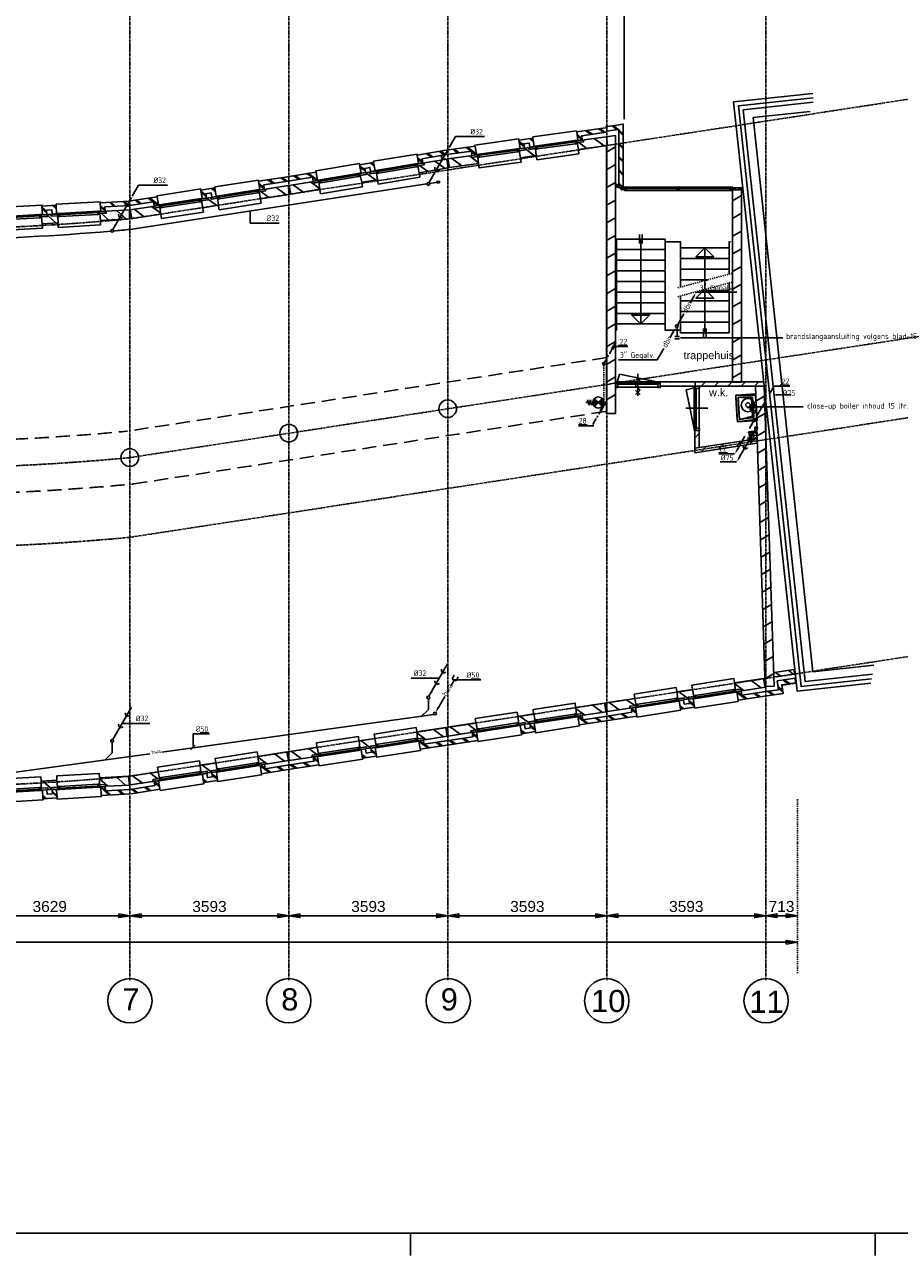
# Model space of a CAD drawing. Extents: x -257677 to 221252, y -185516 to 120782.
# Tile 56 of 171: x 23551 to 43325, y -185516 to -157690. Entities that reach past the tile are written whole.
import ezdxf
from ezdxf.enums import TextEntityAlignment as Align

# ---------------------------------------------------------------- set-up
doc = ezdxf.new("R2010")
doc.units = 0
doc.header["$LTSCALE"] = 50
for name, pattern in [('CENTER', [2, 1.25, -0.25, 0.25, -0.25]), ('DASHDOT', [1, 0.5, -0.25, 0, -0.25]), ('DASHED', [0.75, 0.5, -0.25]), ('HIDDEN', [9.525, 6.35, -3.175])]:
    doc.linetypes.add(name, pattern=pattern)
doc.layers.get('0').update_dxf_attribs({"linetype": 'CONTINUOUS'})
for name, color, linetype in [('52AF', 6, 'CONTINUOUS'), ('53---0--WATERINST', 2, 'CONTINUOUS'), ('53WA', 3, 'DASHDOT'), ('57LB', 4, 'CONTINUOUS'), ('BOUW', 1, 'CONTINUOUS'), ('BOUWTEKST', 2, 'CONTINUOUS'), ('KADER', 7, 'CONTINUOUS'), ('MAATVOERING', 1, 'CONTINUOUS'), ('STRAMIEN', 2, 'CENTER')]:
    doc.layers.add(name, color=color, linetype=linetype)
doc.styles.add('ISO25', font='ISO', dxfattribs={"width": 0.9})
doc.styles.get("Standard").update_dxf_attribs({"font": 'ARIAL.TTF'})

# ---------------------------------------------------------------- blocks, each defined once
blk = doc.blocks.new('KADERA0')
at = {"layer": 'KADER', "color": 4}
blk.add_line((25, 10), (1179, 10), dxfattribs=at)
at = {"layer": 'KADER', "color": 1}
for p, q in [((769, 0), (769, 10)), ((979, 0), (979, 10))]:
    blk.add_line(p, q, dxfattribs=at)
blk = doc.blocks.new('SM')
at = {"layer": '52AF', "color": 2, "linetype": 'Continuous'}
for p, q in [((-45, 21), (-3, 112)), ((-45, 21), (45, -21)), ((45, -21), (88, 69))]:
    blk.add_line(p, q, dxfattribs=at)
blk = doc.blocks.new('L')
at = {"layer": '57LB', "color": 1, "linetype": 'Continuous'}
blk.add_line((-53, -53), (53, 53), dxfattribs=at)
blk = doc.blocks.new('LEIDVNE')
at = {"color": 2, "linetype": 'Continuous'}
blk.add_line((-0.94, -0.54), (-8.12, -12.99), dxfattribs=at)
blk.add_circle((-0.62, 0), 0.625, dxfattribs=at)
blk.add_solid([(-7.69, -13.24), (-8.56, -12.74), (-9.38, -15.16)], dxfattribs=at)
blk = doc.blocks.new('RIOL')
at = {"layer": '52AF', "color": 1, "linetype": 'Continuous'}
for centre in [(-133, -230), (-240, -414)]:
    blk.add_arc(centre, 51.5, 157.3486, 337.3486, dxfattribs=at)
at = {"layer": '52AF', "color": 2, "linetype": 'Continuous', "xscale": 50, "yscale": 50, "zscale": 50}
blk.add_blockref('LEIDVNE', (33, 2), dxfattribs=at)
blk = doc.blocks.new('KW')
at = {"layer": '53WA', "color": 2, "linetype": 'Continuous'}
for p, q in [((214, 368), (377, 652)), ((18, 29), (113, 195)), ((-241, -419), (-77, -135)), ((-436, -757), (-341, -592))]:
    blk.add_line(p, q, dxfattribs=at)
blk.add_circle((0, 0), 31.2, dxfattribs=at)
for points in [[(356, 666), (399, 641), (440, 761)], [(-98, -122), (-55, -147), (-14, -27)]]:
    blk.add_solid(points, dxfattribs=at)
at = {"layer": '53WA', "color": 2, "linetype": 'Continuous', "style": 'ISO25', "width": 0.9}
for p in [(167, 268), (-289, -511)]:
    blk.add_text('.', height=125, rotation=60, dxfattribs=at).set_placement(p)
blk = doc.blocks.new('*X789')
at = {"color": 0}
for p, q in [((32.7, 66.9), (33.1, 66.9)), ((46.9, 66.9), (47.3, 66.9)), ((30, 60.6), (39.4, 60.6)), ((30, 60), (40, 60)), ((30, 59.4), (39.4, 59.4)), ((30.1, 61.2), (38.8, 61.2)), ((30.1, 58.8), (38.8, 58.8)), ((30.2, 61.9), (38.1, 61.9)), ((30.2, 58.1), (38.1, 58.1)), ((30.3, 62.5), (37.5, 62.5)), ((30.3, 57.5), (37.5, 57.5)), ((30.5, 63.1), (36.9, 63.1)), ((30.5, 56.9), (36.9, 56.9)), ((30.7, 63.8), (36.2, 63.8)), ((30.7, 56.2), (36.2, 56.2)), ((31, 64.4), (35.6, 64.4)), ((31, 55.6), (35.6, 55.6)), ((31.3, 65), (35, 65)), ((31.3, 55), (35, 55)), ((31.7, 65.6), (34.4, 65.6)), ((31.7, 54.4), (34.4, 54.4)), ((32.2, 66.2), (33.8, 66.2)), ((32.2, 53.8), (33.8, 53.8)), ((32.7, 53.1), (33.1, 53.1)), ((40, 60), (50, 60)), ((40.6, 60.6), (50, 60.6)), ((40.6, 59.4), (50, 59.4)), ((41.2, 61.2), (49.9, 61.2)), ((41.2, 58.8), (49.9, 58.8)), ((41.9, 61.9), (49.8, 61.9)), ((41.9, 58.1), (49.8, 58.1)), ((42.5, 62.5), (49.7, 62.5)), ((42.5, 57.5), (49.7, 57.5)), ((43.1, 63.1), (49.5, 63.1)), ((43.1, 56.9), (49.5, 56.9)), ((43.8, 63.8), (49.3, 63.8)), ((43.8, 56.2), (49.3, 56.2)), ((44.4, 64.4), (49, 64.4)), ((44.4, 55.6), (49, 55.6)), ((45, 65), (48.7, 65)), ((45, 55), (48.7, 55)), ((45.6, 65.6), (48.3, 65.6)), ((45.6, 54.4), (48.3, 54.4)), ((46.2, 66.2), (47.8, 66.2)), ((46.2, 53.8), (47.8, 53.8)), ((46.9, 53.1), (47.3, 53.1))]:
    blk.add_line(p, q, dxfattribs=at)
blk = doc.blocks.new('BSLH')
at = {"color": 2, "linetype": 'Continuous'}
for p, q in [((1.77, -1.77), (-1.77, 1.77)), ((-1.77, -1.77), (1.77, 1.77)), ((2.51, 0.02), (3.03, 1.25)), ((3.03, 1.25), (3.57, -1.16)), ((3.57, -1.16), (4.22, 1.25)), ((4.22, 1.25), (4.71, -1.16)), ((4.71, -1.16), (5.01, 0.04)), ((5.01, 0.04), (5.69, 0.04))]:
    blk.add_line(p, q, dxfattribs=at)
for start, end in [(135, 225), (45, 135), (315, 45), (225, 315)]:
    blk.add_arc((0, 0), 2.5, start, end, dxfattribs=at)
at = {"color": 2, "linetype": 'Continuous', "xscale": 0.25, "yscale": 0.25, "zscale": 0.25}
blk.add_blockref('*X789', (-10, -15), dxfattribs=at)
blk = doc.blocks.new('MAATW1')
at = {"layer": 'KADER', "color": 1, "linetype": 'Continuous'}
for p, q in [((-3, 0), (348, 0)), ((334, 22), (134, 22))]:
    blk.add_line(p, q, dxfattribs=at)
at = {"layer": 'KADER', "color": 2, "linetype": 'Continuous', "style": 'ISO25', "width": 0.9}
blk.add_text('22', height=125, dxfattribs=at).set_placement((169, 50))
blk = doc.blocks.new('DBR', base_point=(29632, 10127))
at = {"layer": '53WA', "color": 2, "linetype": 'Continuous'}
for p, q in [((30005, 10776), (29933, 10651)), ((29791, 10405), (29646, 10154)), ((29551, 9992), (29479, 9866)), ((29337, 9621), (29192, 9370))]:
    blk.add_line(p, q, dxfattribs=at)
blk.add_circle((29632, 10127), 31.2, dxfattribs=at)
for points in [[(29982, 10790), (30026, 10765), (30067, 10886)], [(29528, 10006), (29571, 9981), (29612, 10102)]]:
    blk.add_solid(points, dxfattribs=at)
at = {"layer": '53WA', "color": 1, "linetype": 'Continuous', "style": 'ISO25', "width": 0.9}
for p in [(29853, 10416), (29398, 9632)]:
    blk.add_text('dbr', height=125, rotation=60, dxfattribs=at).set_placement(p)
blk = doc.blocks.new('MAATW')
at = {"layer": '53WA', "color": 1, "linetype": 'Continuous'}
for p, q in [((-160, 22), (-354, 22)), ((-354, 0), (-3, 0))]:
    blk.add_line(p, q, dxfattribs=at)
at = {"layer": '53WA', "color": 2, "linetype": 'Continuous', "style": 'ISO25', "width": 0.9}
blk.add_text('22', height=125, dxfattribs=at).set_placement((-349, 50))
blk = doc.blocks.new('RIOL2')
at = {"layer": '52AF', "color": 2, "linetype": 'Continuous'}
blk.add_line((436, 757), (15, 28), dxfattribs=at)
blk.add_circle((0, 0), 31.2, dxfattribs=at)
at = {"layer": '52AF', "color": 1}
for centre in [(354, 615), (204, 356)]:
    blk.add_arc(centre, 58.9, 160.1692, 319.8308, dxfattribs=at)
at = {"layer": '52AF', "color": 2, "linetype": 'Continuous'}
blk.add_solid([(98, 122), (55, 147), (14, 27)], dxfattribs=at)
blk = doc.blocks.new('13292', base_point=(28250, 32000))
at = {"layer": 'BOUW', "linetype": 'Continuous'}
for p, q in [((28650, 32000), (28250, 32000)), ((28400, 32050), (28300, 31950)), ((28500, 31950), (28400, 32050)), ((28600, 32050), (28500, 31950)), ((28700, 32050), (28600, 31950))]:
    blk.add_line(p, q, dxfattribs=at)
blk.add_lwpolyline([(28600, 32050), (28700, 31950)], dxfattribs=at)
blk = doc.blocks.new('13203', base_point=(6000, 4000))
at = {"layer": 'BOUW', "linetype": 'Continuous'}
for p, q in [((6500, 3750), (6500, 4250)), ((6000, 4050), (7000, 4050)), ((6000, 3950), (6000, 4050)), ((7000, 3950), (6000, 3950)), ((6050, 4015), (6950, 4015)), ((6950, 4015), (6965, 4015)), ((6950, 3940), (6950, 4015)), ((7000, 3940), (6950, 3940)), ((6965, 4060), (7000, 4060)), ((6965, 4015), (6965, 4060)), ((7000, 4060), (7000, 4050)), ((7000, 4050), (7000, 3950)), ((7000, 3950), (7000, 3940))]:
    blk.add_line(p, q, dxfattribs=at)
for points in [[(6035, 4060), (6915, 4240), (6965, 4060)], [(6500, 3750), (6500, 4250)], [(6000, 3950), (6000, 3940), (6050, 3940), (6050, 4015), (6035, 4015), (6035, 4060), (6000, 4060), (6000, 4050)], [(6035, 4060), (6965, 4060)], [(6050, 3950), (6050, 4050)], [(6050, 3950), (6050, 4050)], [(6950, 3950), (6950, 4050)], [(6950, 3950), (6950, 4050)]]:
    blk.add_lwpolyline(points, dxfattribs=at)
blk.add_lwpolyline([(6000, 3950), (6000, 4050), (7000, 4050), (7000, 3950)], close=True, dxfattribs=at)
blk = doc.blocks.new('3', base_point=(6000, 4000))
at = {"layer": 'BOUW', "linetype": 'Continuous'}
for p, q in [((6040, 3980), (6060, 3980)), ((6060, 3940), (6040, 3940)), ((6060, 3980), (6060, 3940))]:
    blk.add_line(p, q, dxfattribs=at)
for points in [[(6000, 4010), (6060, 4010), (6060, 4000), (6040, 4000), (6040, 3940), (6020, 3940), (6020, 4000), (6000, 4000), (6000, 4010)], [(6020, 3940), (6000, 3940), (6000, 3980), (6020, 3980)]]:
    blk.add_lwpolyline(points, dxfattribs=at)
blk = doc.blocks.new('1', base_point=(8500, 9850))
at = {"layer": 'BOUW', "linetype": 'Continuous'}
for p, q in [((8510, 9850), (8515, 10050)), ((8515, 10050), (9177.5, 10050)), ((9177.5, 10050), (9182.5, 9890)), ((10132.5, 9890), (10137.5, 10050)), ((10137.5, 10050), (10497.5, 10050)), ((10497.5, 10150), (11457.5, 10150)), ((10497.5, 10060), (10497.5, 10150)), ((10497.5, 10050), (10502.5, 9890)), ((11457.5, 10150), (11457.5, 10060)), ((11848, 9850), (12048, 10050)), ((9027.5, 9850), (8510, 9850)), ((8980, 9650), (9158, 9828)), ((9037.5, 9890), (9027.5, 9850)), ((9182.5, 9890), (9037.5, 9890)), ((9224.5, 9838), (10090.5, 9838)), ((10277.5, 9890), (10132.5, 9890)), ((10287.5, 9850), (10277.5, 9890)), ((10347.5, 9850), (10287.5, 9850)), ((10357.5, 9890), (10347.5, 9850)), ((10502.5, 9890), (10357.5, 9890)), ((12015, 9650), (12115, 9750)), ((10428, 9650), (10477, 9699)), ((10477, 9640), (10477, 9625)), ((10477, 9625), (11477, 9625)), ((11477, 9625), (11477, 9640))]:
    blk.add_line(p, q, dxfattribs=at)
for points in [[(8598, 9850), (8798, 10050)], [(8998, 9850), (9178, 10031)], [(9177.5, 10060), (9177.5, 10150), (10137.5, 10150), (10137.5, 10060)], [(10282, 9874), (10458, 10050)], [(11607.5, 9850), (11597.5, 9890), (11452.5, 9890), (11457.5, 10050), (12120, 10050), (12125, 9850), (11607.5, 9850)], [(11488, 9890), (11648, 10050)], [(8500, 9650), (9158, 9650), (9158, 9845), (9058, 9845), (9058, 9750), (8500, 9750)], [(8650, 9650), (8750, 9750)], [(8680, 9650), (8780, 9750)], [(8950, 9650), (9050, 9750)], [(9047.5, 9850), (9047.5, 9890), (9182.5, 9890), (9182.5, 9850), (9047.5, 9850)], [(9145, 9845), (9058, 9758)], [(9164.5, 9838), (9224.5, 9838), (9224.5, 9848), (9204.5, 9848), (9204.5, 9908), (9184.5, 9908), (9184.5, 9848), (9164.5, 9848), (9164.5, 9838)], [(9204.5, 9868), (9224.5, 9868), (9224.5, 9908), (9204.5, 9908)], [(9224.5, 9908), (10090.5, 9908)], [(9224.5, 9868), (10090.5, 9868)], [(10110.5, 9868), (10090.5, 9868), (10090.5, 9908), (10110.5, 9908)], [(10150.5, 9838), (10090.5, 9838), (10090.5, 9848), (10110.5, 9848), (10110.5, 9908), (10130.5, 9908), (10130.5, 9848), (10150.5, 9848), (10150.5, 9838)], [(10132.5, 9850), (10132.5, 9890), (10267.5, 9890), (10267.5, 9850), (10132.5, 9850)], [(10157.5, 9845), (10257.5, 9845), (10257.5, 9750), (10377.5, 9750), (10377.5, 9845), (10477.5, 9845), (10477.5, 9650), (10157.5, 9650), (10157.5, 9845)], [(10158, 9710), (10257, 9809)], [(10158, 9680), (10257, 9779)], [(10367.5, 9850), (10367.5, 9890), (10502.5, 9890), (10502.5, 9850), (10367.5, 9850)], [(10544.5, 9838), (10484.5, 9838), (10484.5, 9848), (10504.5, 9848), (10504.5, 9908), (10524.5, 9908), (10524.5, 9848), (10544.5, 9848), (10544.5, 9838)], [(10524.5, 9908), (10544.5, 9908), (10544.5, 9868), (10524.5, 9868)], [(10544.5, 9908), (11410.5, 9908)], [(10544.5, 9868), (11410.5, 9868)], [(10544.5, 9838), (11410.5, 9838)], [(11430.5, 9868), (11410.5, 9868), (11410.5, 9908), (11430.5, 9908)], [(11470.5, 9838), (11410.5, 9838), (11410.5, 9848), (11430.5, 9848), (11430.5, 9908), (11450.5, 9908), (11450.5, 9848), (11470.5, 9848), (11470.5, 9838)], [(11452.5, 9850), (11452.5, 9890), (11587.5, 9890), (11587.5, 9850), (11452.5, 9850)], [(12135, 9650), (11477, 9650), (11477, 9845), (11577, 9845), (11577, 9750), (12135, 9750)], [(11477, 9742), (11577, 9842)], [(11477, 9712), (11577, 9812)], [(11685, 9650), (11785, 9750)], [(11715, 9650), (11815, 9750)], [(11985, 9650), (12085, 9750)], [(9158, 9640), (9158, 9625), (10158, 9625), (10158, 9640)], [(10398, 9650), (10477, 9729)]]:
    blk.add_lwpolyline(points, dxfattribs=at)
blk = doc.blocks.new('17410', base_point=(20350, 27300))
at = {"layer": 'BOUW', "linetype": 'Continuous'}
for points, elevation in [([(20350, 26850), (20350, 27300), (20950, 27300), (20950, 26850)], 650), ([(20350, 26850), (20350, 27300), (20950, 27300), (20950, 26850)], 650), ([(20450, 27200), (20850, 27200), (20900, 26900), (20400, 26900)], 850)]:
    blk.add_lwpolyline(points, close=True, dxfattribs=dict(at, elevation=elevation))
for points, elevation in [([(20350, 26900), (20375, 27300), (20925, 27300), (20950, 26900)], 650), ([(20421, 27225), (20400, 26950)], 850), ([(20425, 27225), (20875, 27225)], 850), ([(20645, 27200), (20595, 27150)], 850), ([(20600, 27200), (20700, 27200)], 850), ([(20600, 27200), (20700, 27200)], 850), ([(20650, 27200), (20600, 27150)], 850), ([(20645, 27250), (20645, 27150)], 850), ([(20645, 27200), (20695, 27150)], 850), ([(20650, 27250), (20650, 27100)], 850), ([(20650, 27250), (20650, 27125)], 850), ([(20650, 27200), (20700, 27150)], 850), ([(20879, 27225), (20900, 26950)], 850), ([(20900, 26850), (20400, 26850)], 650), ([(20450, 26900), (20850, 26900)], 850)]:
    blk.add_lwpolyline(points, dxfattribs=dict(at, elevation=elevation))
for centre, start, end in [((20400, 26900, 650), 180, 270), ((20450, 26950, 850), 180, 270), ((20850, 26950, 850), 270, 0), ((20900, 26900, 650), 270, 0)]:
    blk.add_arc(centre, 50, start, end, dxfattribs=at)
blk = doc.blocks.new('C176')
at = {"color": 3, "linetype": 'Continuous'}
for p, q in [((-2.89, -5), (-0.44, -0.76)), ((-5.57, -9.65), (-3.99, -6.91)), ((-3.69, -6.39), (-3.29, -5.7))]:
    blk.add_line(p, q, dxfattribs=at)
at = {"linetype": 'Continuous'}
for q in [(-2.25, -3.3), (-1.73, -3.6)]:
    blk.add_line((-0.25, -0.43), q, dxfattribs=at)
at = {"color": 3, "linetype": 'Continuous'}
blk.add_circle((0, 0), 0.5, dxfattribs=at)
at = {"linetype": 'Continuous'}
blk.add_solid([(-1.73, -3.6), (-0.25, -0.43), (-2.25, -3.3)], dxfattribs=at)
blk = doc.blocks.new('C175')
at = {"color": 3, "linetype": 'Continuous'}
for p, q in [((2.59, 4.49), (5.54, 9.6)), ((0.25, 0.43), (1.34, 2.31)), ((1.77, 3.06), (2.17, 3.76))]:
    blk.add_line(p, q, dxfattribs=at)
at = {"linetype": 'Continuous'}
for p, q in [((5.54, 9.6), (3.54, 6.73)), ((4.06, 6.43), (3.54, 6.73)), ((5.54, 9.6), (4.06, 6.43))]:
    blk.add_line(p, q, dxfattribs=at)
at = {"color": 3, "linetype": 'Continuous'}
blk.add_circle((0, 0), 0.5, dxfattribs=at)
at = {"linetype": 'Continuous'}
blk.add_solid([(4.06, 6.43), (5.54, 9.6), (3.54, 6.73)], dxfattribs=at)

msp = doc.modelspace()

# ---------------------------------------------------------------- linework, layer by layer
at = {"layer": '52AF', "color": 1, "linetype": 'Continuous'}
for p, q in [((33150.86518, -160468.40153), (33293.53778, -160222.59144)), ((33293.53778, -160222.59144), (33943.5067, -160222.59144)), ((25985.19517, -161566.76303), (26127.86777, -161320.95294)), ((26127.86777, -161320.95294), (26777.83669, -161320.95294)), ((28649.12078, -162178.83863), (28649.12078, -161926.28757)), ((28649.12078, -162178.83863), (29302.12213, -162178.83863)), ((40524.41947, -166059.98863), (40875.33238, -166059.98863)), ((39275.97892, -167572.47648), (39644.73486, -167572.47648)), ((32288.62567, -172464.31862), (32919.07938, -172464.31862)), ((33269.18121, -172507.08775), (33860.97501, -172507.08775)), ((33846.86992, -172485.45413), (33646.86992, -172485.45413)), ((25750.46191, -173487.45478), (26380.91561, -173487.45478)), ((27357.19081, -173726.67389), (27731.89443, -173726.67389)), ((27357.19081, -173726.67389), (27357.19081, -174038.24699)), ((27717.78933, -173705.04027), (27517.78933, -173705.04027))]:
    msp.add_line(p, q, dxfattribs=at)
at = {"layer": '52AF'}
for p, q in [((32644.48305, -161290.20425), (25932.8648, -162321.49631)), ((32896.10729, -161251.54024), (32702.84346, -161281.23672))]:
    msp.add_line(p, q, dxfattribs=at)
at = {"layer": '52AF', "color": 2}
for p, q in [((32928.67471, -161226.30127), (32861.67278, -161236.59664)), ((32932.33694, -161266.208), (32866.85946, -161276.26912))]:
    msp.add_line(p, q, dxfattribs=at)
at = {"layer": '52AF', "color": 2, "linetype": 'Continuous'}
for p, q in [((32928.67471, -161226.30127), (32932.33694, -161266.208)), ((38302.1648, -164541.00654), (38302.1648, -164741.00654)), ((38252.1648, -164741.00654), (38352.1648, -164741.00654)), ((38252.1648, -164791.00654), (38352.1648, -164791.00654)), ((33263.31353, -172508.64764), (33190.78798, -172634.26557)), ((33049.1202, -172879.64136), (32903.93853, -173131.1034))]:
    msp.add_line(p, q, dxfattribs=at)
at = {"layer": '52AF', "linetype": 'Continuous'}
for p, q in [((32677.53391, -172929.68788), (32677.53391, -173170.73707)), ((32677.53391, -173170.73707), (32507.09419, -173339.4715)), ((25530.83976, -174151.82653), (25360.40003, -174320.56096)), ((25530.83976, -173910.77735), (25530.83976, -174151.82653))]:
    msp.add_line(p, q, dxfattribs=at)
at = {"layer": '52AF', "color": 6, "linetype": 'Continuous'}
for p, q in [((32804.26331, -173287.26881), (26654.84858, -174135.46395)), ((26378.21497, -174173.62031), (23352.1648, -174591.00654))]:
    msp.add_line(p, q, dxfattribs=at)
at = {"layer": '52AF', "color": 2, "linetype": 'Continuous'}
for centre, radius in [((39902.1648, -166291.00654), 150), ((39902.1648, -166291.00654), 50), ((40038.0414, -166441.00654), 37.5), ((32827.1648, -173266.00654), 31.25)]:
    msp.add_circle(centre, radius, dxfattribs=at)
at = {"layer": '52AF'}
for start, end in [(267.42892775, 274.898019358), (274.960994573, 275.337195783)]:
    msp.add_arc((20618.31918, -105433.9856), 57135.21917, start, end, dxfattribs=at)
at = {"layer": '52AF', "color": 2, "linetype": 'Continuous'}
msp.add_solid([(32925.58916, -173143.6034), (32882.28789, -173118.6034), (32841.43853, -173239.35657)], dxfattribs=at)
at = {"layer": '53WA', "color": 1, "linetype": 'Continuous'}
for p, q in [((39652.1648, -163741.00654), (38727.1648, -163741.00654)), ((38378.23528, -164768.2054), (40691.88142, -164768.2054)), ((37852.1648, -165266.00654), (36977.1648, -165266.00654)), ((40010.87247, -166334.973), (41146.87867, -166334.973)), ((36070.49228, -166761.24979), (36421.40519, -166761.24979)), ((36264.55586, -166739.61617), (36070.50354, -166739.61617))]:
    msp.add_line(p, q, dxfattribs=at)
at = {"layer": '53WA'}
msp.add_line((36643.98011, -165395.47146), (36643.98011, -166223.0915), dxfattribs=at)
at = {"layer": 'BOUW', "linetype": 'Continuous'}
for p, q in [((36697.1648, -160224.26549), (36907.1648, -160194.26549)), ((36907.1648, -160194.26549), (36907.1648, -166483.98011)), ((36703.97566, -160573.74144), (36907.1648, -160456.43014)), ((36707.1648, -166483.98011), (36707.1648, -160400.26549)), ((36703.97566, -160973.74144), (36907.1648, -160856.43014)), ((36703.97566, -161373.74144), (36907.1648, -161256.43014)), ((36703.97566, -161773.74144), (36907.1648, -161656.43014)), ((37149.1648, -161398.26549), (38294.1648, -161398.26549)), ((39553.97566, -161673.74144), (39757.1648, -161556.43014)), ((36703.97566, -162173.74144), (36907.1648, -162056.43014)), ((39553.97566, -162073.74144), (39757.1648, -161956.43014)), ((36703.97566, -162573.74144), (36907.1648, -162456.43014)), ((39553.97566, -162473.74144), (39757.1648, -162356.43014)), ((39553.97566, -162873.74144), (39757.1648, -162756.43014)), ((36703.97566, -162973.74144), (36907.1648, -162856.43014)), ((36703.97566, -163373.74144), (36907.1648, -163256.43014)), ((39553.97566, -163273.74144), (39757.1648, -163156.43014)), ((39553.97566, -163673.74144), (39757.1648, -163556.43014)), ((36703.97566, -163773.74144), (36907.1648, -163656.43014)), ((36703.97566, -164173.74144), (36907.1648, -164056.43014)), ((39553.97566, -164073.74144), (39757.1648, -163956.43014)), ((39553.97566, -164473.74144), (39757.1648, -164356.43014)), ((36703.97566, -164573.74144), (36907.1648, -164456.43014)), ((36703.97566, -164973.74144), (36907.1648, -164856.43014)), ((39553.97566, -164873.74144), (39757.1648, -164756.43014)), ((36703.97566, -165373.74144), (36907.1648, -165256.43014)), ((39553.97566, -165273.74144), (39757.1648, -165156.43014)), ((39553.97566, -165673.74144), (39757.1648, -165556.43014)), ((36703.97566, -165773.74144), (36907.1648, -165656.43014)), ((36703.97566, -166173.74144), (36907.1648, -166056.43014)), ((40084.41151, -166198.43427), (40277.56151, -166086.91906)), ((36907.1648, -166483.98011), (36707.1648, -166483.98011)), ((40097.04627, -166591.13959), (40290.39401, -166479.51022)), ((38797.1648, -166864.26549), (38698.1648, -166864.26549)), ((38698.1648, -166864.26549), (38698.1648, -167267.401)), ((38797.1648, -167252.26549), (38797.1648, -166864.26549)), ((40109.68102, -166983.84491), (40303.22651, -166872.10137)), ((40104.88554, -167052.33598), (38698.1648, -167267.401)), ((38698.1648, -167369.7453), (40107.53243, -167153.08489)), ((40122.31578, -167376.55023), (40316.059, -167264.69253)), ((40134.95054, -167769.25554), (40328.8915, -167657.28368)), ((40147.5853, -168161.96086), (40341.724, -168049.87483)), ((40160.22006, -168554.66618), (40354.55649, -168442.46599)), ((40172.85482, -168947.3715), (40367.38899, -168835.05714)), ((40185.48958, -169340.07682), (40380.22149, -169227.6483)), ((40198.12433, -169732.78214), (40393.05399, -169620.23945)), ((40210.75909, -170125.48746), (40405.88648, -170012.83061)), ((40223.39385, -170518.19278), (40418.71898, -170405.42176)), ((40236.02861, -170910.89809), (40431.55148, -170798.01291)), ((40248.66337, -171303.60341), (40444.38397, -171190.60407)), ((40261.29813, -171696.30873), (40457.21647, -171583.19522)), ((40273.93289, -172089.01405), (40470.04897, -171975.78638)), ((40286.56764, -172481.71937), (40482.88146, -172368.37753))]:
    msp.add_line(p, q, dxfattribs=at)
at = {"layer": 'BOUW'}
for p, q in [((38707.77689, -165764.26549), (36902.1648, -165764.26549)), ((38707.77689, -165864.26549), (37902.1648, -165864.26549)), ((38698.1648, -167267.401), (38698.1648, -167369.7453))]:
    msp.add_line(p, q, dxfattribs=at)
at = {"layer": 'BOUW', "linetype": 'Continuous'}
for points in [[(3947.1648, -159306.26549), (3947.1648, -151651.26549), (37101.1648, -151651.26549), (37106.1648, -159831.36549)], [(42678.7648, -172582.26549), (41014.8648, -172761.86549), (39576.6648, -159438.76549), (41366.2648, -159245.66549)], [(42694.3648, -172479.96549), (41103.5648, -172651.66549), (39686.7648, -159527.46549), (41376.9648, -159345.06549)], [(42719.7648, -172376.26549), (41192.2648, -172541.56549), (39796.9648, -159616.16549), (41375.1648, -159444.26549)], [(40017.2648, -159793.56549), (41309.7648, -159654.06549)], [(36679.1648, -160000.26549), (37082.1648, -159940.26549), (37082.1648, -161380.26549), (36982.1648, -161380.26549), (36982.1648, -160058.26549), (36695.1648, -160099.26549)], [(36832.1648, -159978.26549), (36940.1648, -160064.26549)], [(36861.1648, -159973.26549), (36969.1648, -160059.26549)], [(42743.7648, -172174.26549), (41369.6648, -172321.16549), (40017.2648, -159793.56549)], [(36697.1648, -160224.26549), (36907.1648, -160194.26549), (36907.1648, -166483.98011), (36707.1648, -166483.98011), (36707.1648, -160400.26549)], [(36982.1648, -160069.26549), (37082.1648, -160169.26549)], [(36982.1648, -160099.26549), (37082.1648, -160199.26549)], [(36982.1648, -160369.26549), (37082.1648, -160469.26549)], [(36982.1648, -160399.26549), (37082.1648, -160499.26549)], [(36982.1648, -160669.26549), (37082.1648, -160769.26549)], [(36982.1648, -160699.26549), (37082.1648, -160799.26549)], [(36982.1648, -160969.26549), (37082.1648, -161069.26549)], [(36982.1648, -160999.26549), (37082.1648, -161099.26549)], [(36982.1648, -161269.26549), (37082.1648, -161369.26549)], [(36982.1648, -161299.26549), (37063.1648, -161380.26549)], [(36983.1648, -161364.26549), (36983.1648, -161379.26549), (37089.1648, -161378.26549)], [(37032.1648, -161380.26549), (37107.1648, -161380.26549), (37107.1648, -161420.26549), (37032.1648, -161420.26549), (37032.1648, -161380.26549)], [(37032.1648, -161380.26549), (37107.1648, -161380.26549), (37107.1648, -161420.26549), (37032.1648, -161420.26549), (37032.1648, -161380.26549)], [(37089.1648, -161368.26549), (37149.1648, -161368.26549), (37149.1648, -161378.26549), (37129.1648, -161378.26549), (37129.1648, -161438.26549), (37109.1648, -161438.26549), (37109.1648, -161378.26549), (37089.1648, -161378.26549), (37089.1648, -161368.26549)], [(37089.1648, -161368.26549), (37149.1648, -161368.26549), (37149.1648, -161378.26549), (37129.1648, -161378.26549), (37129.1648, -161438.26549), (37109.1648, -161438.26549), (37109.1648, -161378.26549), (37089.1648, -161378.26549), (37089.1648, -161368.26549)], [(37149.1648, -161368.26549), (38294.1648, -161368.26549)], [(37149.1648, -161368.26549), (38294.1648, -161368.26549)], [(38354.1648, -161368.26549), (39499.1648, -161368.26549)], [(38354.1648, -161368.26549), (39499.1648, -161368.26549)], [(39499.1648, -161368.26549), (39559.1648, -161368.26549), (39559.1648, -161378.26549), (39539.1648, -161378.26549), (39539.1648, -161438.26549), (39519.1648, -161438.26549), (39519.1648, -161378.26549), (39499.1648, -161378.26549), (39499.1648, -161368.26549)], [(39499.1648, -161368.26549), (39559.1648, -161368.26549), (39559.1648, -161378.26549), (39539.1648, -161378.26549), (39539.1648, -161438.26549), (39519.1648, -161438.26549), (39519.1648, -161378.26549), (39499.1648, -161378.26549), (39499.1648, -161368.26549)], [(39541.1648, -161380.26549), (39616.1648, -161380.26549), (39616.1648, -161420.26549), (39541.1648, -161420.26549), (39541.1648, -161380.26549)], [(39541.1648, -161380.26549), (39781.1648, -161380.26549)], [(39541.1648, -161380.26549), (39616.1648, -161380.26549), (39616.1648, -161420.26549), (39541.1648, -161420.26549), (39541.1648, -161380.26549)], [(39706.1648, -161380.26549), (39781.1648, -161380.26549), (39781.1648, -161420.26549), (39706.1648, -161420.26549), (39706.1648, -161380.26549)], [(37129.1648, -161398.26549), (37149.1648, -161398.26549), (37149.1648, -161438.26549), (37129.1648, -161438.26549)], [(37129.1648, -161398.26549), (37149.1648, -161398.26549), (37149.1648, -161438.26549), (37129.1648, -161438.26549)], [(37149.1648, -161398.26549), (38294.1648, -161398.26549)], [(37149.1648, -161438.26549), (38294.1648, -161438.26549)], [(37149.1648, -161438.26549), (38294.1648, -161438.26549)], [(38354.1648, -161398.26549), (39499.1648, -161398.26549)], [(38354.1648, -161398.26549), (39499.1648, -161398.26549)], [(38354.1648, -161438.26549), (39499.1648, -161438.26549)], [(38354.1648, -161438.26549), (39499.1648, -161438.26549)], [(39519.1648, -161438.26549), (39499.1648, -161438.26549), (39499.1648, -161398.26549), (39519.1648, -161398.26549)], [(39519.1648, -161438.26549), (39499.1648, -161438.26549), (39499.1648, -161398.26549), (39519.1648, -161398.26549)], [(39553.97566, -161423.74144), (39753.97566, -161423.74144), (39753.97566, -165773.74144), (39553.97566, -165773.74144), (39553.97566, -161423.74144)], [(37446.8648, -162637.86549), (37446.8648, -162437.86549)], [(37506.8648, -162637.86549), (37506.8648, -162437.86549)], [(38026.8648, -162757.86549), (38026.8648, -162537.86549), (36926.8648, -162537.86549), (36926.8648, -162757.86549)], [(38026.8648, -162997.86549), (38026.8648, -162777.86549), (36926.8648, -162777.86549), (36926.8648, -162997.86549)], [(37476.8648, -162537.86549), (37476.8648, -164457.86549), (37676.8648, -164257.86549), (37276.8648, -164257.86549), (37473.8648, -164451.86549)], [(39503.8648, -162597.86549), (39476.8648, -162597.86549), (39476.8648, -162737.86549), (38376.8648, -162737.86549), (38376.8648, -162597.86549), (38046.8648, -162597.86549)], [(38376.8648, -162757.86549), (38376.8648, -162977.86549), (39476.8648, -162977.86549), (39476.8648, -162757.86549)], [(38926.8648, -163722.86549), (38926.8648, -162737.86549), (39126.8648, -162937.86549), (38726.8648, -162937.86549), (38926.8648, -162737.86549)], [(38026.8648, -163237.86549), (38026.8648, -163017.86549), (36926.8648, -163017.86549), (36926.8648, -163237.86549)], [(38376.8648, -162997.86549), (38376.8648, -163217.86549), (39476.8648, -163217.86549), (39476.8648, -162997.86549)], [(38026.8648, -163477.86549), (38026.8648, -163257.86549), (36926.8648, -163257.86549), (36926.8648, -163477.86549)], [(38376.8648, -163237.86549), (38376.8648, -163457.86549), (38994.8648, -163457.86549)], [(39476.8648, -163237.86549), (39476.8648, -163327.86549)], [(38026.8648, -163717.86549), (38026.8648, -163497.86549), (36926.8648, -163497.86549), (36926.8648, -163717.86549)], [(38376.8648, -163477.86549), (38376.8648, -163622.86549)], [(38850.8648, -163697.86549), (39476.8648, -163697.86549), (39477.8648, -163528.86549)], [(38026.8648, -163957.86549), (38026.8648, -163737.86549), (36926.8648, -163737.86549), (36926.8648, -163957.86549)], [(38376.8648, -163822.86549), (38376.8648, -163937.86549), (39476.8648, -163937.86549), (39476.8648, -163717.86549)], [(38926.8648, -164657.86549), (38926.8648, -163672.86549), (39126.8648, -163872.86549), (38726.8648, -163872.86549), (38926.8648, -163672.86549)], [(38026.8648, -164197.86549), (38026.8648, -163977.86549), (36926.8648, -163977.86549), (36926.8648, -164197.86549)], [(38376.8648, -163957.86549), (38376.8648, -164177.86549), (39476.8648, -164177.86549), (39476.8648, -163957.86549)], [(38026.8648, -164437.86549), (38026.8648, -164217.86549), (36926.8648, -164217.86549), (36926.8648, -164437.86549)], [(38376.8648, -164197.86549), (38376.8648, -164417.86549), (39476.8648, -164417.86549), (39476.8648, -164197.86549)], [(38376.8648, -164437.86549), (38376.8648, -164657.86549), (39476.8648, -164657.86549), (39476.8648, -164437.86549)], [(36916.8648, -164597.86549), (36926.8648, -164597.86549), (36926.8648, -164457.86549), (38026.8648, -164457.86549), (38026.8648, -164597.86549), (38356.8648, -164597.86549)], [(38896.8648, -164757.86549), (38896.8648, -164557.86549)], [(38956.8648, -164757.86549), (38956.8648, -164557.86549)], [(40098.1648, -165764.26549), (38707.77689, -165764.26549), (38707.77689, -165864.26549), (40109.1648, -165864.26549)], [(40259.48892, -165764.26549), (38707.77689, -165764.26549), (38707.77689, -165864.26549), (40270.28371, -165864.26549)], [(38846.1648, -165863.26549), (38943.1648, -165766.26549)], [(39146.1648, -165863.26549), (39243.1648, -165766.26549)], [(39446.1648, -165863.26549), (39543.1648, -165766.26549)], [(39746.1648, -165863.26549), (39843.1648, -165766.26549)], [(40046.1648, -165863.26549), (40145.1648, -165764.26549)], [(40270.28371, -165864.26549), (40491.94744, -172645.73747), (40292.06927, -172652.71737), (40073.72675, -165866.33752)], [(38698.1648, -167035.26549), (38798.1648, -166935.26549)], [(39945.98627, -167071.88825), (39920.48627, -166900.18825), (40098.98627, -166874.88825)], [(39964.98627, -167069.88825), (39942.98627, -166916.88825), (40099.98627, -166894.88825)], [(40029.98627, -166881.88825), (40029.98627, -167081.88825)], [(39238.78946, -167288.43928), (39350.78946, -167172.43928)], [(39633.8648, -167225.86549), (39745.8648, -167109.86549)], [(39929.98627, -166981.88825), (40129.98627, -166981.88825)], [(39946.8648, -167176.86549), (40058.8648, -167060.86549)], [(38843.71413, -167351.01306), (38955.71413, -167235.01306)], [(40316.1648, -172767.26549), (40589.0648, -172727.16549), (40563.8648, -172528.76549), (40967.2648, -172468.76549), (40978.2648, -172568.66549), (40669.6648, -172614.16549), (40698.7648, -172812.06549), (40328.1648, -172866.26549)], [(40502.1648, -172339.26549), (40947.1648, -172272.26549), (40957.1648, -172372.26549)], [(40502.1648, -172439.26549), (40957.1648, -172372.26549)], [(40643.1648, -172418.26549), (40524.1648, -172336.26549)], [(40818.1648, -172593.26549), (40699.1648, -172511.26549)], [(40846.1648, -172588.26549), (40729.1648, -172505.26549)], [(40927.1648, -172375.26549), (40824.1648, -172291.26549)], [(40464.1648, -172845.26549), (40345.1648, -172763.26549)], [(40493.1648, -172841.26549), (40374.1648, -172759.26549)], [(40689.2648, -172746.66549), (40581.2648, -172665.66549)], [(40693.2648, -172775.66549), (40584.1648, -172695.56549)], [(25937.1648, -174987.26549), (25944.1648, -174986.26549)]]:
    msp.add_lwpolyline(points, dxfattribs=at)
at = {"layer": 'BOUW', "linetype": 'DASHDOT'}
for points in [[(38315.1648, -163641.26549), (39570.8648, -163304.76549)], [(38315.1648, -163841.26549), (39570.8648, -163504.76549)]]:
    msp.add_lwpolyline(points, dxfattribs=at)
at = {"layer": 'BOUW', "linetype": 'DASHED'}
msp.add_lwpolyline([(40671.1648, -172624.26549), (40995.6648, -172576.76549)], dxfattribs=at)
at = {"layer": 'BOUW', "linetype": 'Continuous'}
for centre, radius in [((33114.8648, -166373.86549), 200), ((29522.8648, -166926.86549), 200), ((40029.98627, -166981.88825), 75.001), ((25928.8648, -167480.86549), 200)]:
    msp.add_circle(centre, radius, dxfattribs=at)
at = {"layer": 'MAATVOERING', "linetype": 'DASHDOT'}
msp.add_lwpolyline([(41018.1648, -179136.00654), (41018.1648, -175196.60654)], dxfattribs=at)
at = {"layer": 'MAATVOERING', "linetype": 'Continuous'}
for points in [[(22303.8648, -177836.60654), (22553.8648, -177794.90654), (22553.8648, -177878.20654), (22303.8648, -177836.60654), (25932.8648, -177836.60654), (25682.8648, -177794.90654), (25682.8648, -177878.20654), (25932.8648, -177836.60654)], [(25932.8648, -177836.60654), (26182.8648, -177794.90654), (26182.8648, -177878.20654), (25932.8648, -177836.60654), (29525.8648, -177836.60654), (29275.8648, -177794.90654), (29275.8648, -177878.20654), (29525.8648, -177836.60654)], [(29525.8648, -177836.60654), (29775.8648, -177794.90654), (29775.8648, -177878.20654), (29525.8648, -177836.60654), (33118.8648, -177836.60654), (32868.8648, -177794.90654), (32868.8648, -177878.20654), (33118.8648, -177836.60654)], [(33118.8648, -177836.60654), (33368.8648, -177794.90654), (33368.8648, -177878.20654), (33118.8648, -177836.60654), (36711.8648, -177836.60654), (36461.8648, -177794.90654), (36461.8648, -177878.20654), (36711.8648, -177836.60654)], [(36711.8648, -177836.60654), (36961.8648, -177794.80654), (36961.8648, -177878.20654), (36711.8648, -177836.60654), (40304.8648, -177835.60654), (40054.8648, -177794.00654), (40054.8648, -177877.30654), (40304.8648, -177835.60654)], [(40304.8648, -177835.60654), (40554.8648, -177794.00654), (40554.8648, -177877.40654), (40304.8648, -177835.60654), (41018.1648, -177836.00654), (40768.1648, -177794.20654), (40768.1648, -177877.50654), (41018.1648, -177836.00654)], [(3955.8648, -178435.60654), (4205.8648, -178393.90654), (4205.8648, -178477.20654), (3955.8648, -178435.60654), (41018.1648, -178436.00654), (40768.1648, -178394.30654), (40768.1648, -178477.70654), (41018.1648, -178436.00654)]]:
    msp.add_lwpolyline(points, dxfattribs=at)
at = {"layer": 'STRAMIEN', "linetype": 'HIDDEN'}
for p, q in [((36701.07603, -165218.94571), (25859.37895, -166884.85632)), ((36678.44167, -166436.50742), (26006.44311, -168076.34255))]:
    msp.add_line(p, q, dxfattribs=at)
at = {"layer": 'STRAMIEN'}
for points in [[(25932.8648, -179296.60654), (25932.8648, -149487.60654)], [(29525.8648, -179296.60654), (29525.8648, -149487.60654)], [(33118.8648, -179296.60654), (33118.8648, -149487.60654)], [(36711.8648, -179296.60654), (36711.8648, -149487.60654)], [(40304.8648, -179296.60654), (40304.8648, -149487.60654)]]:
    msp.add_lwpolyline(points, dxfattribs=at)
for points in [[(44181.8648, -159276.50654), (25932.8648, -162080.60654, -0.123), (-1441.0352, -157898.10654)], [(44181.8648, -164676.50654), (25932.8648, -167480.60654, -0.123), (-1441.0352, -163298.10654)], [(44181.8648, -166476.50654), (25942.8648, -169280.60654, -0.123), (-1441.8352, -165098.80654)], [(44181.8648, -171876.50654), (25942.8648, -174680.60654, -0.123), (-1441.0352, -170499.10654)]]:
    msp.add_lwpolyline(points, format="xyb", dxfattribs=at)
at = {"layer": 'STRAMIEN', "color": 2, "linetype": 'Continuous'}
for centre in [(25931.1648, -179759.00654), (29522.1648, -179759.00654), (33127.1648, -179759.00654), (36708.1648, -179759.00654), (40312.1648, -179759.00654)]:
    msp.add_circle(centre, 500, dxfattribs=at)
at = {"layer": 'STRAMIEN', "linetype": 'HIDDEN'}
for radius, start, end in [(56535.21917, 260.655687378, 275.319204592), (57735.21917, 256.8819930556, 275.3549057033)]:
    msp.add_arc((20618.31918, -110593.09583), radius, start, end, dxfattribs=at)

# ---------------------------------------------------------------- block references
msp.add_blockref('DBR', (38291.99397, -164510.04484))
at = {"layer": '52AF', "linetype": 'Continuous'}
for p in [(32676.84984, -161292.90311), (25530.15568, -162352.59646), (32676.84984, -172900.90363), (25530.15568, -173881.99309)]:
    msp.add_blockref('RIOL2', p, dxfattribs=at)
at = {"layer": '52AF', "color": 2, "linetype": 'Continuous'}
for name, p in [('RIOL', (40087.26525, -166816.66616)), ('SM', (33263.31353, -172508.64764))]:
    msp.add_blockref(name, p, dxfattribs=at)
at = {"layer": '52AF', "color": 1, "linetype": 'Continuous'}
msp.add_blockref('L', (27354.21697, -174035.27962), dxfattribs=at)
at = {"layer": '53---0--WATERINST', "xscale": 50, "yscale": 50, "zscale": 50}
for name, p in [('C175', (36641.51433, -165354.87914)), ('C176', (36672.63843, -166250.74202))]:
    msp.add_blockref(name, p, dxfattribs=at)
at = {"layer": '53WA', "color": 2, "linetype": 'Continuous'}
msp.add_blockref('MAATW1', (36836.4543, -164968.99947), dxfattribs=at)
at = {"layer": '53WA', "color": 1, "linetype": 'Continuous'}
for name, p in [('MAATW1', (40498.91799, -165866.00654)), ('MAATW', (39598.91799, -167391.00654))]:
    msp.add_blockref(name, p, dxfattribs=at)
at = {"layer": '53WA', "color": 2, "linetype": 'Continuous', "xscale": 50, "yscale": 50, "zscale": 50, "rotation": 180}
msp.add_blockref('BSLH', (36519.58639, -166234.08266), dxfattribs=at)
at = {"layer": '53WA', "color": 2, "linetype": 'Continuous', "rotation": 180}
msp.add_blockref('KW', (40048.60535, -166628.74192), dxfattribs=at)
at = {"layer": 'BOUW', "yscale": -1}
for p, rotation in [((33111.1648, -160728.26549), 7.973999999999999), ((29521.8648, -161328.86549), 9.5), ((25928.8648, -161880.86549), 8.732999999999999), ((22299.8648, -162087.86549), 3.263999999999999), ((40300.1648, -172668.26549), 188.802), ((36707.9648, -173224.46549), 188.743), ((33115.1648, -173776.96549), 188.731), ((29522.2648, -174328.76549), 188.734), ((25928.8648, -174880.86549), 183.265)]:
    msp.add_blockref('1', p, dxfattribs=dict(at, rotation=rotation))
at = {"layer": 'BOUW'}
for name, p, rotation in [('3', (36983.1648, -161304.36549), 270), ('13292', (37412.5224, -165602.94461), 270), ('13203', (38748.1648, -166864.26549), 90), ('13203', (38748.1648, -166864.26549), 90)]:
    msp.add_blockref(name, p, dxfattribs=dict(at, rotation=rotation))
msp.add_blockref('3', (38294.1648, -161378.26549), dxfattribs=at)
msp.add_blockref('3', (38294.1648, -161378.26549), dxfattribs=at)
at = {"layer": 'BOUW', "xscale": -1}
msp.add_blockref('13203', (37913.73063, -165836.00654), dxfattribs=at)
at = {"layer": 'BOUW', "linetype": 'Continuous', "rotation": 273.6354529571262}
msp.add_blockref('17410', (40073.32307, -166040.33999), dxfattribs=at)
at = {"layer": 'KADER', "color": 2, "linetype": 'Continuous', "xscale": 50, "yscale": 50, "zscale": 50}
msp.add_blockref('KADERA0', (-6172.8352, -185516.00654), dxfattribs=at)

# ---------------------------------------------------------------- texts
at = {"layer": '52AF', "color": 2, "linetype": 'Continuous', "style": 'ISO25', "width": 0.9}
for s, p in [('%%c32', (33627.32942, -160172.712)), ('%%c32', (26461.65941, -161271.0735)), ('%%c32', (29021.25022, -162128.95919)), ('%%C75', (40687.95716, -166083.31288)), ('%%C75', (39286.92384, -167543.36857)), ('%%c32', (32348.16844, -172414.43918)), ('%%C50', (33544.79773, -172457.20831)), ('%%c32', (26064.73833, -173437.57534)), ('%%C50', (27415.71715, -173676.79444))]:
    msp.add_text(s, height=125, dxfattribs=at).set_placement(p)
at = {"layer": '52AF', "color": 1, "linetype": 'Continuous', "style": 'ISO25', "width": 0.9}
for height, rotation, p in [(125, 60, (33088.81424, -172888.96461)), (90, 10, (26427.1648, -174191.00654))]:
    msp.add_text('hwa', height=height, rotation=rotation, dxfattribs=at).set_placement(p)
at = {"layer": '53WA', "color": 2, "linetype": 'Continuous', "style": 'ISO25', "width": 0.9}
for s, p in [('3" Gegalv.', (38808.3099, -163699.38913)), ('brandslangaansluiting volgens blad-15', (40763.25354, -164797.87903)), ('3" Gegalv.', (37008.3099, -165224.38913)), ('close-up boiler inhoud 15 ltr.', (41239.06766, -166370.58135)), ('28', (36075.48953, -166711.37034))]:
    msp.add_text(s, height=125, dxfattribs=at).set_placement(p)
at = {"layer": 'BOUWTEKST'}
for s, p in [('trappehuis', (38447.1648, -165253.26549)), ('w.k.', (39022.11962, -166091.8481))]:
    msp.add_text(s, height=175, dxfattribs=at).set_placement(p)
at = {"layer": 'MAATVOERING'}
for s, p in [(' 3629 ', (24118.3648, -177753.20654)), (' 3593 ', (27729.3648, -177753.20654)), (' 3593 ', (31322.3648, -177753.20654)), (' 3593 ', (34915.3648, -177753.20654))]:
    msp.add_text(s, height=250, dxfattribs=at).set_placement(p, align=Align.CENTER)
for s, rotation, p in [(' 3593 ', 0.016, (38508.3648, -177752.70654)), (' 713 ', 359.966, (40661.5648, -177752.40654))]:
    msp.add_text(s, height=250, rotation=rotation, dxfattribs=at).set_placement(p, align=Align.CENTER)
at = {"layer": 'STRAMIEN', "color": 3}
for s, p in [('8', (29351.1648, -179978.00654)), ('9', (32956.1648, -179978.00654)), ('7', (25760.1648, -179978.00654)), ('10', (36355.1648, -180014.00654)), ('11', (39933.1648, -180033.00654))]:
    msp.add_text(s, height=500, dxfattribs=at).set_placement(p)

doc.saveas('drawing.dxf')
